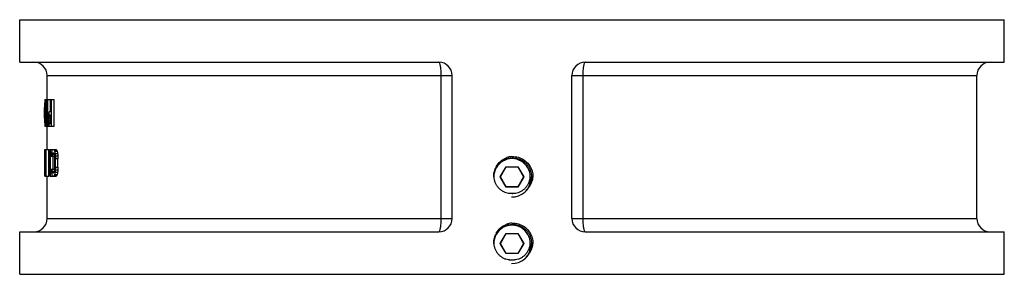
# Model space of a CAD drawing. Header units: millimetres. Extents: x -1098 to 1507, y -888 to 1291.
# Tile 6 of 6: x 915 to 1507, y 115 to 268. Entities that reach past the tile are written whole.
import ezdxf

# ---------------------------------------------------------------- set-up
doc = ezdxf.new("R2010")
doc.units = ezdxf.units.MM
doc.header["$LTSCALE"] = 30.734
doc.layers.get('0').update_dxf_attribs({"linetype": 'CONTINUOUS'})
doc.layers.add('02___PRT_ALL_AXES', color=7, linetype='CONTINUOUS')

msp = doc.modelspace()

# ---------------------------------------------------------------- linework, layer by layer
at = {"color": 7, "linetype": 'Continuous'}
for p, q in [((915.08, 242.45), (915.08, 267.95)), ((915.08, 267.95), (1507.07, 267.95)), ((1507.08, 242.45), (1507.08, 267.95)), ((915.08, 242.45), (1167.08, 242.45)), ((1255.08, 242.45), (1507.08, 242.45)), ((931.58, 234.45), (1175.08, 234.45)), ((1168.3, 234.45), (1168.3, 148.45)), ((1175.08, 148.45), (1175.08, 234.45)), ((1247.08, 148.45), (1247.08, 234.45)), ((1247.08, 234.45), (1490.58, 234.45)), ((1253.85, 148.45), (1253.85, 234.45)), ((930.11, 219.95), (930.77, 219.95)), ((930.15, 219.61), (930.48, 219.61)), ((930.48, 209.06), (930.48, 219.95)), ((930.77, 203.95), (930.77, 219.95)), ((930.99, 219.95), (931.91, 219.95)), ((931.79, 205.99), (931.79, 219.95)), ((932.02, 203.95), (932.02, 219.95)), ((932.02, 219.95), (933.53, 219.95)), ((933.53, 212.8), (933.53, 219.95)), ((933.87, 212.8), (933.87, 219.95)), ((933.87, 219.95), (935.73, 219.95)), ((934.21, 203.95), (934.21, 219.95)), ((935.73, 203.95), (935.73, 219.95)), ((930.08, 208.72), (930.08, 215.18)), ((930.19, 218.59), (930.38, 218.59)), ((930.22, 217.57), (930.38, 217.57)), ((930.27, 210.42), (930.27, 213.48)), ((930.91, 203.95), (930.91, 217.57)), ((930.24, 207.7), (930.48, 207.7)), ((930.59, 206.33), (930.59, 209.06)), ((930.59, 209.06), (930.77, 209.06)), ((932.35, 207.7), (932.35, 209.06)), ((932.61, 207.7), (932.61, 208.72)), ((932.61, 208.72), (933.87, 208.72)), ((932.61, 207.7), (933.87, 207.7)), ((932.66, 209.74), (933.87, 209.74)), ((932.75, 210.42), (933.87, 210.42)), ((932.89, 210.76), (933.87, 210.76)), ((932.94, 212.8), (933.87, 212.8)), ((933.87, 205.65), (933.87, 210.76)), ((930.11, 203.95), (935.73, 203.95)), ((930.15, 204.29), (930.48, 204.29)), ((930.19, 205.31), (930.38, 205.31)), ((930.22, 206.33), (930.48, 206.33)), ((930.38, 203.95), (930.38, 206.67)), ((930.59, 206.33), (930.77, 206.33)), ((932.66, 206.67), (933.87, 206.67)), ((932.75, 205.99), (933.87, 205.99)), ((932.89, 205.65), (933.87, 205.65)), ((930.18, 173.95), (930.18, 189.95)), ((930.18, 189.95), (932.58, 189.95)), ((931.08, 173.95), (931.08, 189.95)), ((932.58, 173.95), (932.58, 189.95)), ((933.28, 173.95), (933.28, 189.95)), ((933.28, 189.95), (936.98, 189.95)), ((933.6, 173.95), (933.6, 189.95)), ((935.78, 189.61), (937.31, 189.61)), ((930.35, 179.4), (930.35, 184.5)), ((930.35, 184.5), (930.91, 184.5)), ((930.36, 185.87), (930.91, 185.87)), ((930.39, 186.89), (930.91, 186.89)), ((930.44, 187.57), (930.91, 187.57)), ((930.51, 187.91), (930.91, 187.91)), ((930.91, 175.99), (930.91, 187.91)), ((934.04, 185.87), (935.91, 185.87)), ((934.06, 186.72), (934.07, 186.9)), ((934.44, 186.89), (935.97, 186.89)), ((934.62, 187.57), (935.71, 187.57)), ((934.87, 187.91), (935.45, 187.91)), ((935.12, 178.04), (935.12, 185.87)), ((936.06, 188.93), (937.59, 188.93)), ((936.13, 179.4), (936.13, 184.5)), ((936.34, 187.57), (937.88, 187.57)), ((936.48, 186.21), (938.02, 186.21)), ((936.56, 179.4), (936.56, 184.5)), ((936.56, 184.5), (938.09, 184.5)), ((938.09, 179.4), (938.09, 184.5)), ((930.35, 179.4), (930.91, 179.4)), ((930.36, 178.04), (930.91, 178.04)), ((934.04, 178.04), (935.91, 178.04)), ((936.48, 177.7), (938.02, 177.7)), ((936.56, 179.4), (938.09, 179.4)), ((1204.03, 173.45), (1207.55, 179.55)), ((1204.15, 173.45), (1207.61, 179.45)), ((1207.55, 179.55), (1214.6, 179.55)), ((1207.61, 179.45), (1207.55, 179.55)), ((1207.61, 179.45), (1214.54, 179.45)), ((1214.54, 179.45), (1214.6, 179.55)), ((1214.54, 179.45), (1218.01, 173.45)), ((1214.6, 179.55), (1218.12, 173.45)), ((930.18, 173.95), (932.58, 173.95)), ((930.39, 177.01), (930.91, 177.01)), ((930.44, 176.33), (930.91, 176.33)), ((930.51, 175.99), (930.91, 175.99)), ((933.28, 173.95), (936.98, 173.95)), ((934.06, 177.18), (934.07, 177)), ((934.44, 177.01), (935.97, 177.01)), ((934.62, 176.33), (935.71, 176.33)), ((934.87, 175.99), (935.45, 175.99)), ((935.78, 174.29), (937.31, 174.29)), ((936.06, 174.97), (937.59, 174.97)), ((936.34, 176.33), (937.88, 176.33)), ((1204.15, 173.45), (1204.03, 173.45)), ((1207.55, 167.35), (1204.03, 173.45)), ((1207.61, 167.45), (1204.15, 173.45)), ((1218.01, 173.45), (1214.54, 167.45)), ((1218.12, 173.45), (1214.6, 167.35)), ((1218.01, 173.45), (1218.12, 173.45)), ((1207.61, 167.45), (1207.55, 167.35)), ((1214.6, 167.35), (1207.55, 167.35)), ((1214.54, 167.45), (1207.61, 167.45)), ((1214.54, 167.45), (1214.6, 167.35)), ((931.58, 148.45), (1175.08, 148.45)), ((1247.08, 148.45), (1490.58, 148.45)), ((915.08, 114.95), (915.08, 140.45)), ((915.08, 140.45), (1167.08, 140.45)), ((1204.03, 133.45), (1207.55, 139.55)), ((1204.15, 133.45), (1207.61, 139.45)), ((1207.55, 139.55), (1214.6, 139.55)), ((1207.61, 139.45), (1207.55, 139.55)), ((1207.61, 139.45), (1214.54, 139.45)), ((1214.54, 139.45), (1214.6, 139.55)), ((1214.54, 139.45), (1218.01, 133.45)), ((1214.6, 139.55), (1218.12, 133.45)), ((1255.08, 140.45), (1507.08, 140.45)), ((1507.08, 114.95), (1507.08, 140.45)), ((1204.15, 133.45), (1204.03, 133.45)), ((1207.55, 127.35), (1204.03, 133.45)), ((1207.61, 127.45), (1204.15, 133.45)), ((1218.01, 133.45), (1214.54, 127.45)), ((1218.12, 133.45), (1214.6, 127.35)), ((1218.01, 133.45), (1218.12, 133.45)), ((1207.61, 127.45), (1207.55, 127.35)), ((1214.6, 127.35), (1207.55, 127.35)), ((1214.54, 127.45), (1207.61, 127.45)), ((1214.54, 127.45), (1214.6, 127.35)), ((915.08, 114.95), (1507.07, 114.95))]:
    msp.add_line(p, q, dxfattribs=at)
for centre, radius, start, end in [((923.58, 234.45), 8, 0, 90), ((1167.08, 234.45), 8, 0, 90), ((1255.08, 234.45), 8, 90, 180), ((1498.58, 234.45), 8, 90, 180), ((1211.08, 173.45), 11, 359.93336, 180.06664), ((1211.73, 174.29), 11.42, 101.51742, 111.15968), ((1211.72, 174.32), 11.38, 93.24589, 101.53487), ((1211.17, 173.16), 11.86, 16.70816, 24.87171), ((1211.03, 173.75), 10.96, 181.46155, 181.64292), ((1211.13, 173.15), 11.91, 8.54297, 16.69739), ((1211.08, 173.15), 11.95, 352.72471, 8.53048), ((1211.08, 173.45), 12, 268.63041, 350.78461), ((1210.38, 172.56), 11.8, 314.5607, 327.14106), ((1211.95, 174.18), 11.62, 327.26877, 345.1991), ((1211.07, 173.15), 11.96, 352.22963, 352.73552), ((1211.08, 173.46), 9.89, 257.88702, 260.64314), ((1211.08, 173.47), 9.89, 260.65033, 269.98858), ((1211.08, 173.45), 9.88, 269.99716, 282.11118), ((923.58, 148.45), 8, 270, 360), ((1167.08, 148.45), 8, 270, 360), ((1255.08, 148.45), 8, 180, 270), ((1498.58, 148.45), 8, 180, 270), ((1211.08, 133.45), 11, 359.93336, 180.06664), ((1211.73, 134.29), 11.42, 101.51742, 111.15968), ((1211.72, 134.32), 11.38, 93.24589, 101.53487), ((1211.17, 133.16), 11.86, 16.70816, 24.87171), ((1211.13, 133.15), 11.91, 8.54297, 16.69739), ((1211.03, 133.75), 10.96, 181.46155, 181.64292), ((1211.08, 133.45), 12, 268.63041, 350.78461), ((1211.95, 134.18), 11.62, 327.26877, 345.1991), ((1211.08, 133.15), 11.95, 352.72471, 8.53048), ((1211.07, 133.15), 11.96, 352.22963, 352.73552), ((1210.38, 132.56), 11.8, 314.5607, 327.14106), ((1211.08, 133.46), 9.89, 257.88702, 260.64314), ((1211.08, 133.47), 9.89, 260.65033, 269.98858), ((1211.08, 133.45), 9.88, 269.99716, 282.11118)]:
    msp.add_arc(centre, radius, start, end, dxfattribs=at)
for centre, major_axis, ratio, start_param, end_param in [((1211.08, 220.69), (281, 0), 0.170213, 3.157014, 3.164133), ((1211.08, 223.49), (281, 0), 0.612765, 3.164133, 3.170066), ((1211.08, 257.91), (0, 470.65), 0.597053, 1.651548, 1.681342), ((1211.08, 216.09), (281, 0), 0.680851, 3.132103, 3.135661), ((1211.08, 214.67), (0, 430.47), 0.652779, 1.564865, 1.56961), ((1211.08, 213.14), (0, 1721.88), 0.163194, 1.56961, 1.570796), ((1211.08, 226.76), (0, 286.98), 0.979167, 1.59927, 1.60283), ((1211.08, 235.95), (0, 573.96), 0.489584, 1.60283, 1.605204), ((1211.08, 245.82), (0, 860.94), 0.326388, 1.605204, 1.606391), ((1211.08, 266.25), (0, 1434.9), 0.195833, -4.676794, -4.675607), ((1211.08, 252.97), (0, 459.17), 0.611979, 1.647979, 1.677762), ((1211.08, 210.76), (0, 1721.88), 0.163194, 1.570796, 1.571983), ((1211.08, 209.23), (0, 430.47), 0.652779, 1.571983, 1.576728), ((1211.08, 187.95), (0, 573.96), 0.489584, 1.536389, 1.538762), ((1211.08, 178.08), (0, 860.94), 0.326387, 1.535202, 1.536389), ((1211.08, 157.65), (0, 1434.9), 0.195833, 1.534015, 1.535202), ((1211.08, 99.78), (0, 860.94), 0.326389, 1.442329, 1.443525), ((1211.08, 316.97), (0, 860.94), 0.326389, 1.698067, 1.699263), ((1211.08, 161.06), (0, 382.64), 0.734375, 1.43874, 1.442329), ((1211.08, 183.1), (281, 0), 0.765958, 3.004748, 3.009537), ((1211.08, 93.31), (0, 860.94), 0.326389, 1.435149, 1.436347), ((1211.08, 323.1), (0, 860.94), 0.326389, 1.705246, 1.706443), ((1211.08, 170.93), (0, 286.98), 0.979167, 1.432755, 1.435149), ((1211.08, 204.63), (281, 0), 0.204255, 2.998759, 3.004748), ((1211.08, 197.26), (281, 0), 0.340425, 2.999957, 3.003551), ((1211.08, 207.81), (281, 0), 0.680851, 3.147524, 3.151083), ((1211.08, 203.21), (281, 0), 0.170213, 3.119052, 3.126171), ((1211.08, 200.41), (281, 0), 0.612765, 3.113119, 3.119052), ((1211.08, 197.14), (0, 286.98), 0.979167, 1.538762, 1.542323), ((1211.08, 186.08), (0, 334.81), 0.839286, 1.510261, 1.51739), ((1211.08, 255.7), (0, 382.64), 0.734375, 1.699263, 1.702852), ((1211.08, 233.65), (281, 0), 0.765958, 3.273649, 3.278437), ((1211.08, 245.48), (0, 286.98), 0.979167, 1.706443, 1.708838), ((1211.08, 212.12), (281, 0), 0.204255, 3.278437, 3.284427), ((1211.08, 219.16), (281, 0), 0.340425, 3.279634, 3.283228), ((1211.08, 182.46), (281, 0), 0.510639, 3.09175, 3.0965), ((1211.08, 186.75), (281, 0), 0.204255, 3.08581, 3.09175), ((1211.08, 164.08), (281, 0), 0.510638, 2.962704, 2.967524), ((1211.08, 179.4), (281, 0), 0.204255, 2.956673, 2.962704), ((1211.08, 201.12), (281, 0), 0.204255, -2.945801, -2.93975), ((1211.08, 218.38), (281, 0), 0.510638, 3.343435, 3.348281), ((1211.08, 201.12), (279.5, 0), 0.204255, -2.944736, -2.938652), ((1211.08, 218.38), (279.5, 0), 0.510638, 3.344533, 3.349406), ((1211.08, 175.99), (0, 286.98), 0.979169, 1.525704, 1.530453), ((1211.08, 134.12), (0, 1147.91), 0.244794, 1.525704, 1.526891), ((1211.08, 166.46), (0, 430.47), 0.652775, 1.523329, 1.525704), ((1211.08, 177.81), (281, 0), 0.680851, 3.090562, 3.094125), ((1211.08, 183.91), (281, 0), 0.255319, 3.08581, 3.090562), ((1211.08, -54.13), (0, 1434.9), 0.195833, 1.402145, 1.402747), ((1211.08, -54.13), (0, 1434.9), 0.195833, 1.401543, 1.402016), ((1211.08, 139.23), (0, 286.98), 0.979167, 1.396728, 1.401543), ((1211.08, 35.74), (0, 860.94), 0.326389, 1.394318, 1.395523), ((1211.08, 153.3), (281, 0), 0.680851, 2.961499, 2.965115), ((1211.08, 174.72), (281, 0), 0.255319, 2.956673, 2.961499), ((1211.08, 201.87), (281, 0), 0.255319, 3.337384, 3.342224), ((1211.08, 225.7), (281, 0), 0.680851, 3.342224, 3.345857), ((1211.08, 35.74), (0, 856.34), 0.326389, 1.393645, 1.394573), ((1211.08, 274.21), (0, 430.47), 0.652778, 1.775061, 1.777484), ((1211.08, 247.82), (0, 286.98), 0.979167, 1.777484, 1.782335), ((1211.08, 421.44), (0, 1147.92), 0.244792, 1.777484, 1.778696), ((1211.08, 308.08), (0, 573.96), 0.489583, 1.782335, 1.784762), ((1211.08, 490.89), (0, 1434.89), 0.195833, 1.784762, 1.785976), ((1211.08, 247.82), (0, 285.45), 0.979167, -4.504576, -4.499698), ((1211.08, 308.08), (0, 570.89), 0.489583, -4.499698, -4.497257), ((1211.08, 490.89), (0, 1427.23), 0.195833, -4.497257, -4.496036), ((1211.08, 229.78), (0, 1147.91), 0.244794, -4.668484, -4.667297), ((1211.08, 197.44), (0, 430.47), 0.652775, 1.615889, 1.618264), ((1211.08, 418.04), (0, 1434.9), 0.195833, -4.544339, -4.543738), ((1211.08, 328.16), (0, 860.94), 0.326388, 1.74607, 1.747274), ((1211.08, 328.16), (0, 856.34), 0.326388, 1.74702, 1.747948), ((1211.08, 89.7), (0, 430.47), 0.652777, 1.364108, 1.366532), ((1211.08, -57.54), (0, 1147.92), 0.244792, 1.362896, 1.364108), ((1211.08, 55.82), (0, 573.96), 0.489583, 1.356831, 1.359258), ((1211.08, -126.99), (0, 1434.89), 0.195833, 1.355616, 1.356831), ((1211.08, 55.82), (0, 570.89), 0.489583, 1.355664, 1.358105), ((1211.08, -126.99), (0, 1427.23), 0.195833, 1.354443, 1.355664), ((1211.08, 187.91), (0, 286.98), 0.979169, 1.611139, 1.615889), ((1211.08, 181.44), (281, 0), 0.510639, -3.0965, -3.09175), ((1211.08, 186.09), (281, 0), 0.680851, 3.18906, 3.192623), ((1211.08, 177.15), (281, 0), 0.204255, 3.191435, 3.197375), ((1211.08, 179.99), (281, 0), 0.255319, -3.090562, -3.08581), ((1211.08, 418.04), (0, 1434.9), 0.195833, -4.543609, -4.543136), ((1211.08, 224.67), (0, 286.98), 0.979167, 1.740049, 1.744865), ((1211.08, 199.82), (281, 0), 0.510638, -2.967524, -2.962704), ((1211.08, 210.6), (281, 0), 0.680851, 3.318071, 3.321687), ((1211.08, 184.5), (281, 0), 0.204255, 3.320481, 3.326512), ((1211.08, 189.18), (281, 0), 0.255319, 3.321687, 3.326512), ((1211.08, 162.04), (281, 0), 0.255319, 2.940961, 2.945801), ((1211.08, 162.78), (281, 0), 0.204255, 2.93975, 2.945801), ((1211.08, 138.21), (281, 0), 0.680851, 2.937328, 2.940961), ((1211.08, 145.52), (281, 0), 0.510638, 2.934905, 2.93975), ((1211.08, 116.08), (0, 286.98), 0.979167, 1.359258, 1.364108), ((1211.08, 162.78), (279.5, 0), 0.204255, 2.938652, 2.944736), ((1211.08, 145.52), (279.5, 0), 0.510638, 2.933779, 2.938652), ((1211.08, 116.08), (0, 285.45), 0.979167, 1.358105, 1.362983)]:
    msp.add_ellipse(centre, major_axis=major_axis, ratio=ratio, start_param=start_param, end_param=end_param, dxfattribs=at)
for points, knots in [([(1167.08, 242.45), (1167.17, 242.45), (1167.4, 242.24), (1167.7, 241.46), (1168.02, 239.83), (1168.25, 237.37), (1168.3, 235.47), (1168.3, 234.45)], [0, 0, 0, 0, 0.03444, 0.096286, 0.312087, 0.628452, 1, 1, 1, 1]), ([(1253.85, 234.45), (1253.85, 235.47), (1253.91, 237.37), (1254.13, 239.83), (1254.45, 241.46), (1254.76, 242.24), (1254.98, 242.45), (1255.08, 242.45)], [0, 0, 0, 0, 0.371522, 0.687894, 0.903704, 0.965555, 1, 1, 1, 1]), ([(1200.08, 173.47), (1200.06, 174.12), (1200.12, 175.1), (1200.37, 176.37), (1200.74, 177.62), (1201.39, 179.11), (1202.3, 180.47), (1203.16, 181.45), (1204.1, 182.35), (1205.41, 183.31), (1207.16, 184.18), (1209.04, 184.74), (1210.98, 184.98), (1212.93, 184.88), (1214.84, 184.46), (1216.65, 183.72), (1218.31, 182.68), (1219.78, 181.39), (1221.01, 179.87), (1221.66, 178.74), (1221.93, 178.15)], [0, 0, 0, 0, 0.062489, 0.093762, 0.125035, 0.187524, 0.250013, 0.281287, 0.312561, 0.375052, 0.437543, 0.500036, 0.562529, 0.625022, 0.687517, 0.750012, 0.812508, 0.875005, 0.937502, 1, 1, 1, 1]), ([(1201.62, 179.6), (1202.25, 180.8), (1203.97, 182.99), (1206.34, 184.44), (1207.6, 184.93)], [0, 0, 0, 0, 0.499991, 1, 1, 1, 1]), ([(1211.08, 185.68), (1212.36, 185.75), (1214.96, 185.46), (1218.49, 183.78), (1221.31, 181.09), (1222.58, 178.81), (1223.04, 177.61)], [0, 0, 0, 0, 0.249939, 0.499913, 0.749933, 1, 1, 1, 1]), ([(1223.04, 177.61), (1223.36, 176.58), (1223.72, 174.42), (1223.46, 172.25), (1223.19, 171.21)], [0, 0, 0, 0, 0.50004, 1, 1, 1, 1]), ([(1200.08, 173.44), (1200.12, 172.85), (1200.31, 171.67), (1200.87, 169.98), (1201.71, 168.4), (1202.8, 166.99), (1204.11, 165.78), (1205.61, 164.82), (1207.25, 164.13), (1208.42, 163.87), (1209, 163.79)], [0, 0, 0, 0, 0.125022, 0.250036, 0.375049, 0.50005, 0.625042, 0.750031, 0.875013, 1, 1, 1, 1]), ([(1213.15, 163.79), (1213.74, 163.87), (1214.9, 164.13), (1216.55, 164.82), (1218.05, 165.78), (1219.36, 166.99), (1220.45, 168.4), (1221.28, 169.98), (1221.85, 171.67), (1222.03, 172.85), (1222.08, 173.44)], [0, 0, 0, 0, 0.12499, 0.249975, 0.374967, 0.499961, 0.624961, 0.749971, 0.874981, 1, 1, 1, 1]), ([(1222.08, 173.44), (1222.14, 172.81), (1222.16, 171.53), (1221.86, 169.64), (1221.25, 167.82), (1220.64, 166.69), (1220.3, 166.16)], [0, 0, 0, 0, 0.24993, 0.4999, 0.749929, 1, 1, 1, 1]), ([(1209, 163.79), (1209.09, 163.78), (1209.26, 163.76), (1209.61, 163.72), (1210.04, 163.67), (1210.56, 163.64), (1210.9, 163.63), (1211.08, 163.63)], [0, 0, 0, 0, 0.125006, 0.250011, 0.500009, 0.750005, 1, 1, 1, 1]), ([(1211.08, 163.63), (1211.25, 163.63), (1211.6, 163.64), (1212.12, 163.67), (1212.55, 163.72), (1212.89, 163.76), (1213.06, 163.78), (1213.15, 163.79)], [0, 0, 0, 0, 0.249995, 0.49999, 0.749989, 0.874994, 1, 1, 1, 1]), ([(1168.3, 148.45), (1168.3, 147.43), (1168.25, 145.54), (1168.02, 143.07), (1167.7, 141.44), (1167.4, 140.66), (1167.17, 140.45), (1167.08, 140.45)], [0, 0, 0, 0, 0.371522, 0.687894, 0.903704, 0.965555, 1, 1, 1, 1]), ([(1255.08, 140.45), (1254.98, 140.45), (1254.76, 140.66), (1254.45, 141.44), (1254.13, 143.07), (1253.91, 145.54), (1253.85, 147.43), (1253.85, 148.45)], [0, 0, 0, 0, 0.03444, 0.096286, 0.312087, 0.628452, 1, 1, 1, 1]), ([(1200.08, 133.47), (1200.06, 134.12), (1200.12, 135.1), (1200.37, 136.37), (1200.74, 137.62), (1201.39, 139.11), (1202.3, 140.47), (1203.16, 141.45), (1204.1, 142.35), (1205.41, 143.31), (1207.16, 144.18), (1209.04, 144.74), (1210.98, 144.98), (1212.93, 144.88), (1214.84, 144.46), (1216.65, 143.72), (1218.31, 142.68), (1219.78, 141.39), (1221.01, 139.87), (1221.66, 138.74), (1221.93, 138.15)], [0, 0, 0, 0, 0.062489, 0.093762, 0.125035, 0.187524, 0.250013, 0.281287, 0.312561, 0.375052, 0.437543, 0.500036, 0.562529, 0.625022, 0.687517, 0.750012, 0.812508, 0.875005, 0.937502, 1, 1, 1, 1]), ([(1201.62, 139.6), (1202.25, 140.8), (1203.97, 142.99), (1206.34, 144.44), (1207.6, 144.93)], [0, 0, 0, 0, 0.499991, 1, 1, 1, 1]), ([(1211.08, 145.68), (1212.36, 145.75), (1214.96, 145.46), (1218.49, 143.78), (1221.31, 141.09), (1222.58, 138.81), (1223.04, 137.61)], [0, 0, 0, 0, 0.249939, 0.499912, 0.749933, 1, 1, 1, 1]), ([(1223.04, 137.61), (1223.36, 136.58), (1223.72, 134.42), (1223.46, 132.25), (1223.19, 131.21)], [0, 0, 0, 0, 0.50004, 1, 1, 1, 1]), ([(1200.08, 133.44), (1200.12, 132.85), (1200.31, 131.67), (1200.87, 129.98), (1201.71, 128.4), (1202.8, 126.99), (1204.11, 125.78), (1205.61, 124.82), (1207.25, 124.13), (1208.42, 123.87), (1209, 123.79)], [0, 0, 0, 0, 0.125022, 0.250036, 0.375049, 0.50005, 0.625042, 0.750031, 0.875013, 1, 1, 1, 1]), ([(1213.15, 123.79), (1213.74, 123.87), (1214.9, 124.13), (1216.55, 124.82), (1218.05, 125.78), (1219.36, 126.99), (1220.45, 128.4), (1221.28, 129.98), (1221.85, 131.67), (1222.03, 132.85), (1222.08, 133.44)], [0, 0, 0, 0, 0.12499, 0.249975, 0.374967, 0.499961, 0.624961, 0.749971, 0.874981, 1, 1, 1, 1]), ([(1222.08, 133.44), (1222.14, 132.81), (1222.16, 131.53), (1221.86, 129.64), (1221.25, 127.82), (1220.64, 126.69), (1220.3, 126.16)], [0, 0, 0, 0, 0.24993, 0.4999, 0.749929, 1, 1, 1, 1]), ([(1209, 123.79), (1209.09, 123.78), (1209.26, 123.76), (1209.61, 123.72), (1210.04, 123.67), (1210.56, 123.64), (1210.9, 123.63), (1211.08, 123.63)], [0, 0, 0, 0, 0.125006, 0.250011, 0.500009, 0.750005, 1, 1, 1, 1]), ([(1211.08, 123.63), (1211.25, 123.63), (1211.6, 123.64), (1212.12, 123.67), (1212.55, 123.72), (1212.89, 123.76), (1213.06, 123.78), (1213.15, 123.79)], [0, 0, 0, 0, 0.249995, 0.49999, 0.749989, 0.874994, 1, 1, 1, 1])]:
    msp.add_open_spline(points, degree=3, knots=knots, dxfattribs=at)
at = {"layer": '02___PRT_ALL_AXES', "color": 7, "linetype": 'Continuous'}
for p, q in [((931.58, 219.95), (931.58, 234.45)), ((1490.58, 148.45), (1490.58, 234.45)), ((931.58, 189.95), (931.58, 203.95)), ((931.58, 148.45), (931.58, 173.95))]:
    msp.add_line(p, q, dxfattribs=at)

doc.saveas('drawing.dxf')
